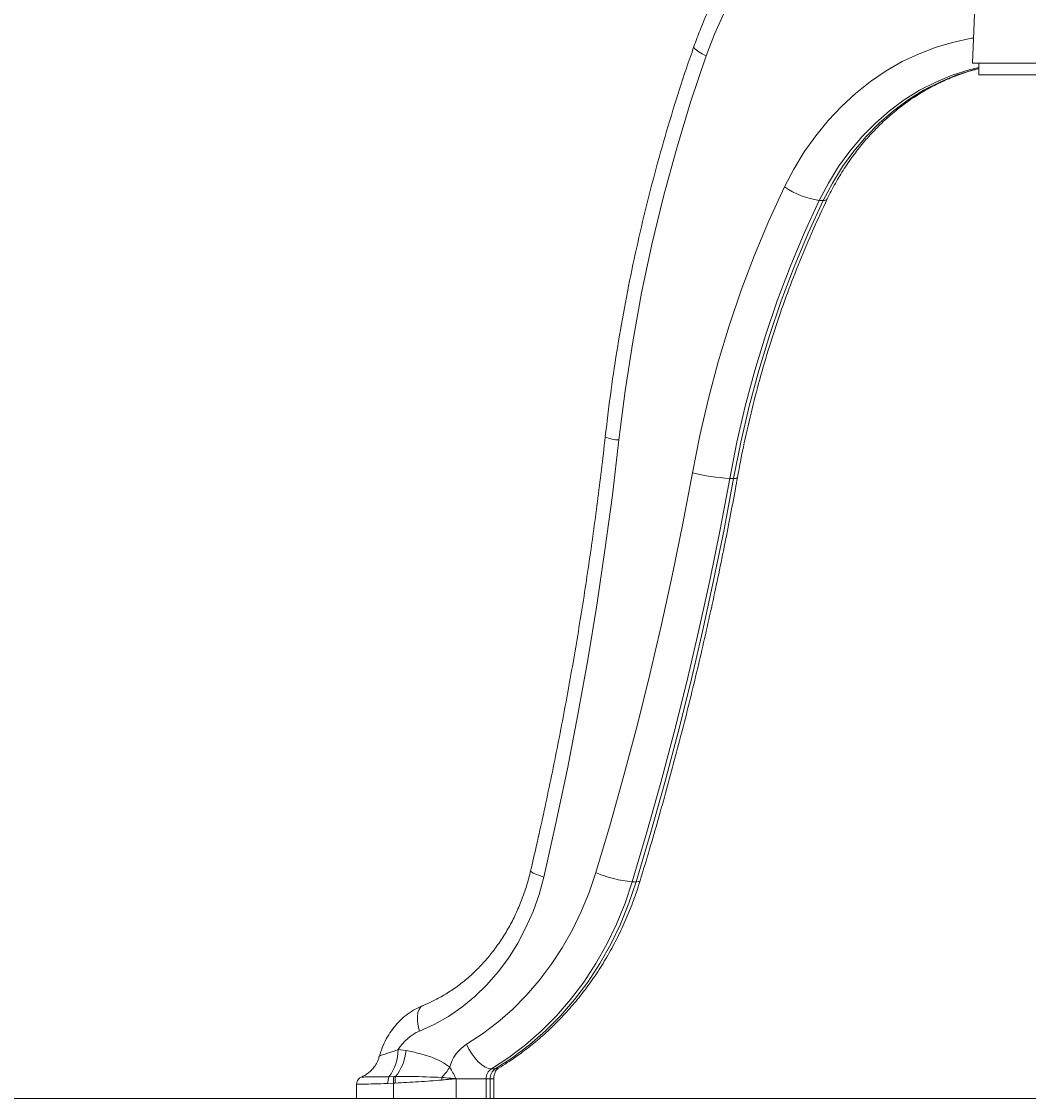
# Model space of a CAD drawing. Header units: millimetres. Extents: x 487 to 5104, y 208 to 5206.
# Tile 14 of 24: x 3223 to 3732, y 209 to 754. Entities that reach past the tile are written whole.
import ezdxf

# ---------------------------------------------------------------- set-up
doc = ezdxf.new("R2010")
doc.units = ezdxf.units.MM
doc.styles.add('SLDTEXTSTYLE0', font='TXT', dxfattribs={"width": 0.75})
doc.dimstyles.new('SLDDIMSTYLE0', dxfattribs={"dimtxt": 3.5, "dimasz": 3.302, "dimexe": 0, "dimexo": 0.0625, "dimgap": 0.875, "dimtad": 1, "dimlfac": 0.5, "dimrnd": 1e-09, "dimzin": 12, "dimdsep": 46, "dimtxsty": 'SLDTEXTSTYLE0', "dimsah": 1, "dimcen": 0.09, "dimadec": 0, "dimazin": 3, "dimtfac": 1, "dimtofl": 0, "dimtmove": 0, "dimatfit": 3, "dimfxl": 0, "dimfrac": 2, "dimtolj": 1, "dimtzin": 12, "dimarcsym": 0})

# ---------------------------------------------------------------- blocks, each defined once
blk = doc.blocks.new('_D_3')
at = {"color": 7, "linetype": 'Continuous', "lineweight": 0}
for p, q in [((3244.03, 1042.12), (3067.92, 1042.12)), ((3068.92, 1042.12), (3068.92, 209.42)), ((4126.28, 209.42), (3067.92, 209.42))]:
    blk.add_line(p, q, dxfattribs=at)
for points in [[(3068.92, 1042.12), (3068.41, 1038.82), (3069.43, 1038.82)], [(3068.92, 209.42), (3069.43, 212.72), (3068.41, 212.72)]]:
    blk.add_solid(points, dxfattribs=at)
at = {"color": 7, "linetype": 'Continuous', "lineweight": 0, "insert": (3064.41, 332.52), "char_height": 3.5, "attachment_point": 1, "rotation": 90, "style": 'SLDTEXTSTYLE0'}
blk.add_mtext('416,35', dxfattribs=at)

msp = doc.modelspace()

# ---------------------------------------------------------------- linework, layer by layer
at = {"color": 7, "linetype": 'Continuous', "lineweight": 15}
for p, q in [((3712.193, 924.011), (3703.86, 733.139)), ((3703.86, 733.139), (3768.529, 733.139)), ((3707.029, 733.139), (3707.029, 727.139)), ((3707.029, 727.139), (3769.029, 727.139)), ((3626.436, 663.657), (3628.436, 663.657)), ((3581.139, 523.052), (3583.139, 523.052)), ((3531.891, 319.005), (3533.891, 319.005)), ((3413.544, 234.103), (3417.525, 233.609)), ((3460.637, 224.387), (3462.637, 224.387)), ((3408.882, 220.424), (3411.337, 220.47)), ((3411.337, 220.47), (3412.237, 220.479)), ((3442.78, 219.421), (3442.78, 209.421)), ((3458.02, 219.421), (3442.78, 219.421)), ((3458.02, 219.421), (3458.02, 209.421)), ((3458.02, 219.421), (3460.02, 219.421)), ((3460.02, 209.421), (3460.02, 219.421)), ((3461.895, 209.421), (3461.895, 219.421)), ((3392.512, 216.573), (3392.512, 209.421)), ((3411.171, 217.141), (3408.357, 217.004)), ((3412.025, 217.196), (3411.171, 217.141)), ((3411.171, 217.141), (3411.171, 209.421)), ((3411.171, 209.421), (3392.512, 209.421)), ((3442.78, 209.421), (3411.171, 209.421)), ((3458.02, 209.421), (3442.78, 209.421)), ((3458.02, 209.421), (3460.02, 209.421)), ((3461.895, 209.421), (3460.02, 209.421))]:
    msp.add_line(p, q, dxfattribs=at)
at = {"color": 8, "linetype": 'Continuous', "lineweight": 15}
msp.add_line((3460.02, 219.421), (3461.895, 219.421), dxfattribs=at)
at = {"color": 8, "linetype": 'Continuous', "lineweight": 15, "flags": 128}
for points in [[(3709.177, 854.932), (3701.182, 854.001), (3691.043, 852.159), (3681.024, 849.59), (3671.163, 846.304), (3661.499, 842.314), (3652.07, 837.635), (3642.911, 832.286), (3634.06, 826.288), (3625.55, 819.664), (3617.414, 812.439), (3609.685, 804.642), (3602.392, 796.304), (3595.563, 787.456), (3589.227, 778.134), (3583.406, 768.374), (3578.124, 758.213), (3573.401, 747.691), (3569.256, 736.849)], [(3563.044, 741.481), (3563.022, 741.216), (3563.359, 740.563), (3564.192, 739.767), (3565.488, 738.859), (3567.198, 737.874), (3569.256, 736.849)], [(3608.836, 670.451), (3613.558, 679.503), (3618.824, 688.146), (3624.608, 696.336), (3630.879, 704.032), (3637.608, 711.195), (3644.759, 717.79), (3652.297, 723.782), (3660.183, 729.143), (3668.379, 733.845), (3676.843, 737.864), (3685.533, 741.181), (3694.404, 743.778), (3703.412, 745.642), (3704.413, 745.802)], [(3707.029, 730.808), (3702.231, 729.645), (3693.659, 726.948), (3685.29, 723.507), (3677.171, 719.343), (3669.349, 714.479), (3661.87, 708.943), (3654.777, 702.767), (3648.11, 695.987), (3641.908, 688.642), (3636.207, 680.775), (3631.04, 672.43), (3626.436, 663.657)], [(3628.436, 663.657), (3633.04, 672.43), (3638.207, 680.775), (3643.908, 688.642), (3650.11, 695.987), (3656.777, 702.767), (3663.87, 708.943), (3671.349, 714.479), (3679.171, 719.343), (3687.29, 723.507), (3695.659, 726.948), (3704.231, 729.645), (3707.029, 730.353)], [(3480.505, 324.603), (3480.516, 324.448), (3480.911, 323.995), (3481.814, 323.442), (3483.191, 322.811), (3484.988, 322.126), (3487.137, 321.414)], [(3533.891, 319.005), (3535.037, 319.095), (3535.699, 319.359), (3535.846, 319.57)], [(3426.081, 256.465), (3426.036, 256.447), (3424.95, 255.694), (3424.109, 254.473), (3423.544, 252.829), (3423.278, 250.825), (3423.321, 248.54), (3423.672, 246.06), (3424.316, 243.481)], [(3462.637, 224.387), (3463.896, 224.626), (3464.248, 224.804)]]:
    msp.add_lwpolyline(points, dxfattribs=at)
at = {"color": 7, "linetype": 'Continuous', "lineweight": 15, "flags": 128}
for points in [[(3569.256, 736.849), (3561.4, 713.355), (3554.199, 689.582), (3547.662, 665.555), (3541.795, 641.298), (3536.604, 616.836), (3532.094, 592.196), (3528.27, 567.401), (3525.136, 542.477)], [(3562.27, 525.91), (3565.998, 544.774), (3570.339, 563.463), (3575.285, 581.95), (3580.831, 600.208), (3586.968, 618.213), (3593.688, 635.939), (3600.98, 653.36), (3608.836, 670.451)], [(3626.436, 663.657), (3618.795, 647.031), (3611.701, 630.084), (3605.165, 612.842), (3599.195, 595.327), (3593.8, 577.566), (3588.988, 559.582), (3584.766, 541.403), (3581.139, 523.052)], [(3583.139, 523.052), (3586.766, 541.403), (3590.988, 559.582), (3595.8, 577.566), (3601.195, 595.327), (3607.165, 612.842), (3613.701, 630.084), (3620.795, 647.031), (3628.436, 663.657)], [(3525.136, 542.477), (3521.81, 514.547), (3518.075, 486.685), (3513.932, 458.901), (3509.382, 431.202), (3504.425, 403.596), (3499.065, 376.09), (3493.302, 348.694), (3487.137, 321.414)], [(3513.453, 323.648), (3520.819, 348.498), (3527.827, 373.486), (3534.476, 398.604), (3540.763, 423.845), (3546.688, 449.204), (3552.249, 474.672), (3557.443, 500.243), (3562.27, 525.91)], [(3581.139, 523.052), (3576.269, 497.159), (3571.029, 471.362), (3565.42, 445.669), (3559.443, 420.087), (3553.099, 394.622), (3546.392, 369.283), (3539.322, 344.075), (3531.891, 319.005)], [(3533.891, 319.005), (3541.322, 344.075), (3548.392, 369.283), (3555.099, 394.622), (3561.443, 420.087), (3567.42, 445.669), (3573.029, 471.362), (3578.269, 497.159), (3583.139, 523.052)], [(3487.137, 321.414), (3484.743, 312.609), (3481.74, 304.056), (3478.148, 295.812), (3473.99, 287.93), (3469.294, 280.463), (3464.09, 273.459), (3458.412, 266.963), (3452.298, 261.02), (3445.787, 255.666), (3438.923, 250.939), (3431.75, 246.868), (3424.316, 243.481)], [(3448.067, 236.822), (3456.155, 242.066), (3463.912, 247.939), (3471.302, 254.413), (3478.29, 261.457), (3484.843, 269.039), (3490.929, 277.121), (3496.521, 285.667), (3501.592, 294.636), (3506.118, 303.985), (3510.078, 313.671), (3513.453, 323.648)], [(3531.891, 319.005), (3528.214, 308.133), (3523.898, 297.578), (3518.966, 287.389), (3513.44, 277.616), (3507.346, 268.303), (3500.713, 259.495), (3493.572, 251.233), (3485.957, 243.557), (3477.904, 236.502), (3469.451, 230.102), (3460.637, 224.387)], [(3462.637, 224.387), (3471.451, 230.102), (3479.904, 236.502), (3487.957, 243.557), (3495.572, 251.233), (3502.713, 259.495), (3509.346, 268.303), (3515.44, 277.616), (3520.966, 287.389), (3525.898, 297.578), (3530.214, 308.133), (3533.891, 319.005)], [(3460.637, 224.387), (3459.164, 224.626), (3457.534, 225.333), (3455.809, 226.482), (3454.056, 228.029), (3452.341, 229.913), (3450.731, 232.063), (3449.288, 234.396), (3448.067, 236.822)]]:
    msp.add_lwpolyline(points, dxfattribs=at)
at = {"color": 7, "linetype": 'Continuous', "lineweight": 15}
for centre, radius, start, end in [((3632.164, 704.687), 41.429, 235.7301, 262.0537), ((3586.744, 623.793), 100.897, 255.96192, 266.81539), ((3537.542, 380.38), 61.634, 246.99303, 264.7394), ((3433.081, 222.536), 22.705, 112.71067, 149.37383), ((3458.242, 220.594), 19.154, 122.08889, 166.11463), ((3390.14, 234.445), 23.406, 323.19885, 359.16201), ((3392.129, 236.207), 25.528, 321.96808, 354.16017), ((3407.168, 246.756), 38.987, 316.7499, 326.41711), ((3463.759, 219.568), 5.742, 122.94226, 181.4729), ((3465.759, 219.568), 5.742, 122.94226, 181.4729), ((3415.784, 217.615), 7.452, 157.85577, 184.70091), ((3422.428, 218.249), 11.312, 168.67811, 185.6215), ((3423.613, 218.095), 11.622, 168.16604, 184.43757), ((3452.598, 220.576), 17.041, 181.79468, 186.13322)]:
    msp.add_arc(centre, radius, start, end, dxfattribs=at)
at = {"color": 8, "linetype": 'Continuous', "lineweight": 15}
for centre, radius, start, end in [((3628.893, 665.55), 1.947, 256.42962, 323.15597), ((3525.886, 561.977), 19.515, 246.87783, 267.79811), ((3583.728, 525.123), 2.153, 254.12251, 307.76669)]:
    msp.add_arc(centre, radius, start, end, dxfattribs=at)
at = {"color": 7, "linetype": 'Continuous', "lineweight": 15}
for points, knots in [([(3709.759, 868.262), (3707.633, 868.006), (3702.21, 867.355), (3693.577, 865.597), (3683.886, 863.079), (3674.337, 859.923), (3664.955, 856.173), (3655.769, 851.829), (3646.809, 846.908), (3638.101, 841.423), (3629.673, 835.391), (3621.55, 828.831), (3613.76, 821.762), (3606.325, 814.206), (3599.269, 806.186), (3592.616, 797.728), (3586.384, 788.858), (3580.596, 779.602), (3575.266, 769.992), (3570.421, 760.053), (3566.338, 750.537), (3564.055, 744.258), (3563.044, 741.479)], [0, 0, 0, 0, 0.03300151, 0.08413512, 0.13528653, 0.18646376, 0.23767374, 0.2889221, 0.34021307, 0.3915494, 0.44293243, 0.49436219, 0.54583757, 0.59735653, 0.64891631, 0.70051363, 0.75214491, 0.80380647, 0.85549464, 0.90720592, 0.95893703, 1, 1, 1, 1]), ([(3563.044, 741.479), (3561.768, 737.79), (3558.082, 727.134), (3552.379, 709.335), (3546.107, 688.027), (3540.365, 666.521), (3535.148, 644.838), (3530.463, 622.995), (3526.311, 601.009), (3522.706, 578.896), (3520.059, 559.888), (3518.71, 548.242), (3518.222, 544.03)], [0, 0, 0, 0, 0.0582099, 0.168137, 0.2780675, 0.3880006, 0.4979359, 0.6078732, 0.7178123, 0.8277529, 0.9376949, 1, 1, 1, 1]), ([(3630.453, 664.386), (3631.117, 665.732), (3633.085, 669.729), (3636.698, 676.133), (3641.427, 683.445), (3646.572, 690.356), (3652.101, 696.842), (3657.99, 702.872), (3664.213, 708.42), (3670.741, 713.461), (3677.546, 717.972), (3684.599, 721.928), (3691.865, 725.335), (3699.327, 728.081), (3704.4, 729.707), (3706.998, 730.242), (3707.029, 730.249)], [0, 0, 0, 0, 0.0403232, 0.1196977, 0.1991004, 0.2785596, 0.3580911, 0.4377123, 0.517442, 0.5972994, 0.6773031, 0.7574694, 0.8378105, 0.9183324, 0.9990329, 1, 1, 1, 1]), ([(3585.047, 523.422), (3585.607, 526.439), (3587.24, 535.24), (3590.35, 549.72), (3594.549, 566.792), (3599.275, 583.679), (3604.513, 600.36), (3610.256, 616.815), (3616.508, 633.018), (3623.193, 648.915), (3628.042, 659.248), (3630.453, 664.386)], [0, 0, 0, 0, 0.0612733, 0.1787683, 0.2962675, 0.4137688, 0.5312729, 0.6487804, 0.7662921, 0.8838089, 1, 1, 1, 1]), ([(3518.222, 544.03), (3517.582, 538.432), (3515.723, 522.169), (3512.232, 495.306), (3507.571, 463.483), (3502.366, 431.773), (3496.628, 400.186), (3490.351, 368.737), (3484.895, 343.562), (3481.497, 328.886), (3480.505, 324.602)], [0, 0, 0, 0, 0.0756567, 0.2198076, 0.3639601, 0.5081128, 0.6522658, 0.7964192, 0.9405729, 1, 1, 1, 1]), ([(3535.846, 319.571), (3537.439, 324.857), (3542.05, 340.158), (3549.282, 365.629), (3557.368, 396.038), (3564.92, 426.629), (3571.947, 457.386), (3578.325, 487.757), (3582.573, 509.802), (3584.703, 521.527), (3585.047, 523.422)], [0, 0, 0, 0, 0.07928525, 0.22947978, 0.37967642, 0.52987406, 0.68007262, 0.83027202, 0.9725697, 1, 1, 1, 1]), ([(3480.505, 324.602), (3480.193, 323.327), (3479.262, 319.524), (3477.336, 313.332), (3474.568, 306.147), (3471.323, 299.248), (3467.634, 292.674), (3463.52, 286.467), (3459.01, 280.664), (3454.131, 275.297), (3448.912, 270.401), (3443.387, 266.001), (3437.584, 262.135), (3431.809, 258.922), (3427.908, 257.249), (3426.089, 256.468)], [0, 0, 0, 0, 0.0405278, 0.1208831, 0.2012517, 0.2816482, 0.3620893, 0.4425958, 0.5231935, 0.6039125, 0.684787, 0.7658538, 0.8471503, 0.9287105, 1, 1, 1, 1]), ([(3464.246, 224.802), (3465.721, 225.705), (3469.871, 228.245), (3476.478, 232.857), (3483.954, 238.78), (3491.096, 245.22), (3497.882, 252.145), (3504.285, 259.533), (3510.281, 267.354), (3515.849, 275.581), (3520.965, 284.181), (3525.613, 293.123), (3529.765, 302.376), (3533.183, 311.206), (3535.033, 317.016), (3535.846, 319.571)], [0, 0, 0, 0, 0.0445023, 0.1251899, 0.2059393, 0.2867818, 0.3677135, 0.4487285, 0.52982, 0.61098, 0.6922004, 0.7734734, 0.8547913, 0.9361471, 1, 1, 1, 1]), ([(3426.089, 256.468), (3425.129, 256.051), (3422.757, 255.021), (3419.201, 252.858), (3415.523, 249.948), (3412.212, 246.545), (3409.308, 242.708), (3406.88, 238.484), (3405.111, 234.464), (3404.361, 231.806), (3404.059, 230.737)], [0, 0, 0, 0, 0.0912117, 0.2253622, 0.3599529, 0.4953986, 0.6317661, 0.7690359, 0.9071237, 1, 1, 1, 1]), ([(3403.957, 230.757), (3403.879, 230.403), (3403.6, 229.13), (3402.626, 227.147), (3401.166, 224.936), (3399.464, 223.118), (3397.645, 221.698), (3396.206, 220.805), (3395.363, 220.457), (3395.175, 220.379)], [0, 0, 0, 0, 0.0771364, 0.2774812, 0.4652553, 0.6411959, 0.8052203, 0.9565633, 1, 1, 1, 1]), ([(3417.525, 233.609), (3419.762, 233.171), (3424.248, 232.29), (3430.203, 230.414), (3435.462, 228.237), (3438.243, 226.213), (3439.648, 225.19)], [0, 0, 0, 0, 0.2897124, 0.5811271, 0.7884218, 1, 1, 1, 1]), ([(3439.648, 225.19), (3440.181, 224.266), (3440.984, 222.872), (3442, 220.928), (3442.513, 219.935), (3442.773, 219.433), (3442.78, 219.421)], [0, 0, 0, 0, 0.493779, 0.7437101, 0.9938237, 1, 1, 1, 1]), ([(3461.895, 219.421), (3461.901, 219.655), (3461.921, 220.468), (3462.188, 221.83), (3462.784, 223.242), (3463.51, 224.241), (3463.993, 224.645), (3464.202, 224.775), (3464.246, 224.802)], [0, 0, 0, 0, 0.0809251, 0.2809254, 0.4863204, 0.7020286, 0.9371641, 1, 1, 1, 1]), ([(3395.194, 220.332), (3394.931, 220.227), (3394.263, 219.959), (3393.366, 219.144), (3392.658, 217.968), (3392.574, 217.067), (3392.533, 216.622)], [0, 0, 0, 0, 0.1762505, 0.449212, 0.7277801, 1, 1, 1, 1]), ([(3435.654, 218.756), (3431.721, 218.44), (3423.852, 217.81), (3415.969, 217.401), (3412.025, 217.196)], [0, 0, 0, 0, 0.4997961, 1, 1, 1, 1]), ([(3412.237, 220.479), (3414.796, 220.501), (3422.574, 220.569), (3430.348, 220.254), (3435.565, 220.043)], [0, 0, 0, 0, 0.3288914, 1, 1, 1, 1]), ([(3435.565, 220.043), (3436.941, 219.911), (3439.033, 219.711), (3441.433, 219.518), (3442.46, 219.443), (3442.761, 219.422), (3442.78, 219.421)], [0, 0, 0, 0, 0.5759982, 0.8760515, 0.9921161, 1, 1, 1, 1]), ([(3442.78, 219.421), (3442.762, 219.419), (3442.096, 219.369), (3440.574, 219.246), (3438.217, 219.031), (3436.509, 218.848), (3435.654, 218.756)], [0, 0, 0, 0, 0.0076368, 0.2798548, 0.6398993, 1, 1, 1, 1])]:
    msp.add_open_spline(points, degree=3, knots=knots, dxfattribs=at)
at = {"color": 8, "linetype": 'Continuous', "lineweight": 15}
for points, knots in [([(3404.057, 230.733), (3404.069, 230.771), (3404.098, 230.865), (3404.615, 231.091), (3405.542, 231.415), (3406.915, 231.852), (3408.696, 232.42), (3410.525, 233.032), (3412.167, 233.607), (3413.084, 233.937), (3413.544, 234.103)], [0, 0, 0, 0, 0.0895502, 0.2213128, 0.357523, 0.4976881, 0.6538953, 0.8138631, 0.9067644, 1, 1, 1, 1]), ([(3395.234, 220.244), (3395.195, 220.248), (3395.083, 220.257), (3397.61, 220.288), (3402.255, 220.341), (3406.672, 220.396), (3408.882, 220.424)], [0, 0, 0, 0, 0.1499147, 0.4315971, 0.7155707, 1, 1, 1, 1]), ([(3408.357, 217.004), (3405.905, 216.927), (3401, 216.773), (3395.737, 216.665), (3392.755, 216.598), (3392.809, 216.58), (3392.829, 216.573)], [0, 0, 0, 0, 0.2754326, 0.5508894, 0.8263902, 1, 1, 1, 1])]:
    msp.add_open_spline(points, degree=3, knots=knots, dxfattribs=at)

# ---------------------------------------------------------------- dimensions: what is measured, and where the dimension line sits
at = {"color": 7, "linetype": 'Continuous', "lineweight": 0}
dim = msp.add_linear_dim(base=(3068.922, 209.421), p1=(3245.029, 1042.124), p2=(4127.277, 209.421), angle=90, dimstyle='SLDDIMSTYLE0', dxfattribs=at)
dim.commit()
dim.dimension.update_dxf_attribs({"geometry": '_D_3', "text_midpoint": (3068.922, 339.63), "dimtype": 160})

doc.saveas('drawing.dxf')
